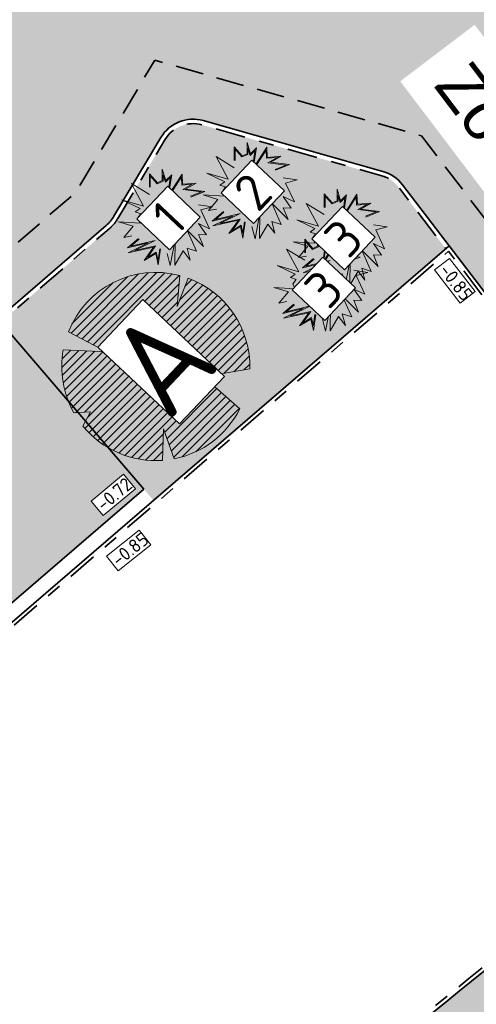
# Model space of a CAD drawing. Header units: metres. Extents: x 104013 to 108981, y 427946 to 428479.
# Tile 18 of 256: x 104451 to 104464, y 428257 to 428283. Entities that reach past the tile are written whole.
import ezdxf

# ---------------------------------------------------------------- set-up
doc = ezdxf.new("R2010")
doc.units = ezdxf.units.M
doc.linetypes.add('DASHED2', pattern=[0.375, 0.25, -0.125])
doc.linetypes.add('VH-OPSLUITBAND', pattern=[10, 4, -2, 2, -2])
for name, color, linetype, true_color in [('_ERFTOEGANGSWEG', 2, 'Continuous', 0xffff00), ('N-WE-VH-VERHARDING-AP_GROEN1', 7, 'Continuous', 0xdbffb8), ('N-WE-VH-VERHARDING-AP_PLEIN', 7, 'Continuous', 0x7f6f3f), ('N-WE-VH-VERHARDING-AP_RIJBAAN-ELEMENT', 7, 'Continuous', 0x7f4f3f), ('N-WE-VH-VERHARDING-AP_VOETPAD (TEGELS)', 7, 'Continuous', 0xdbdbdb)]:
    doc.layers.add(name, color=color, linetype=linetype, true_color=true_color)
for name, color, linetype, lineweight in [('B-WE-OG-BEBOUWING_STRAATNAAM-T35', 50, 'Continuous', 35), ("N-WE-GR-BOOM-S (Malus 'Evereste')", 211, 'Continuous', 0), ('N-WE-GR-HEESTER-S (Cotinus coggygria)', 14, 'Continuous', 0), ("N-WE-GR-HEESTER-S (Pyracantha 'Golden Charmer')", 54, 'Continuous', 0), ('N-WE-GR-HEESTER-S (Sambucus nigra)', 64, 'Continuous', 0), ('N-WE-GR-SOORTAANDUIDING-T25 (BOMEN)', 7, 'Continuous', 0), ('N-WE-GR-SOORTAANDUIDING-T25 (HEESTERS)', 7, 'Continuous', 0), ('N-WE-GW-HOOGTE_AFWERKHOOGTE-T25', 7, 'Continuous', 0), ('N-WE-VH-KANTOPSLUITING_OPSLUITBAND-G', 150, 'VH-OPSLUITBAND', 35), ('N-WE-VH-VERHARDING-G', 7, 'Continuous', 35)]:
    doc.layers.add(name, color=color, linetype=linetype, lineweight=lineweight)
doc.layers.add('N-WE-VH-VERHARDING-AP_BEBOUWING', color=41, linetype='Continuous')
doc.styles.add('NLCS-ISO-M200-T25', font='NLCS-ISO.ttf', dxfattribs={"height": 0.5})
doc.styles.add('NLCS-ISO-M500-T25', font='NLCS-ISO.ttf', dxfattribs={"height": 1.25})

# ---------------------------------------------------------------- blocks, each defined once
blk = doc.blocks.new('SGR-BOOM_08')
h = blk.add_hatch()
h.set_pattern_fill('ANSI31', color=256, scale=0.1)
h.set_pattern_definition([(45, (0, 0), (-0.2245064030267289, 0.2245064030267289), [])])
h.paths.add_polyline_path([(1.729677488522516, 4.72825667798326), (1.139276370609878, 3.206509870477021), (1.287418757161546, 4.867314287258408, 0.3794379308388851), (-4.677869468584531, 1.861647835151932), (-2.630086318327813, 0.7854955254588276), (-4.954333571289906, 0.8959767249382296, 0.1748934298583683), (-4.384991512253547, -2.473872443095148), (-3.501537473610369, -2.418451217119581), (-3.897906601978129, -3.186615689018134, 0.2439594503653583), (0.3605688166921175, -5.021771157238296), (0.4192016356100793, -3.330164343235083), (0.9916979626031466, -4.936064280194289, 0.2301548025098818), (4.494088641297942, -2.269661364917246), (2.562831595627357, -0.5501398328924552), (5.033028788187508, -0.1296790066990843, 0.3219437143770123)])
h.paths.add_polyline_path([(0.15, 0, -1), (-0.15, 0, -1)], flags=16)
at = {"ltscale": 20, "flags": 128}
for points in [[(1.287419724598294, 4.867325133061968), (1.139276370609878, 3.206509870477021), (1.729681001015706, 4.728265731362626)], [(-4.954350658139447, 0.8959775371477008), (-2.630086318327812, 0.7854955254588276), (-4.677881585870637, 1.861654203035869)], [(5.033035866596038, -0.1296778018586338), (2.562831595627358, -0.5501398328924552), (4.494110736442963, -2.269681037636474)], [(-3.897908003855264, -3.186618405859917), (-3.501537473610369, -2.418451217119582), (-4.385006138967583, -2.473873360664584)], [(0.991715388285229, -4.936113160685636), (0.4192016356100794, -3.330164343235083), (0.3605683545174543, -5.021784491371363)]]:
    blk.add_lwpolyline(points, dxfattribs=at)
blk.add_lwpolyline([(5.033028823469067, -0.129677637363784, 0.3219436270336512), (1.729677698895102, 4.72825660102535, 0.3219436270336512)], format="xyb", dxfattribs=at)
blk.add_circle((0, 0), 0.15)
at = {"ltscale": 20}
for start, end in [(75.18440999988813, 158.298953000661), (169.7490490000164, 209.4302330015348), (281.3600670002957, 333.2046490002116), (219.2666920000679, 274.1068389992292)]:
    blk.add_arc((0, 0), 5.034699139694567, start, end, dxfattribs=at)
blk = doc.blocks.new('SGR-HEESTER_06')
at = {"ltscale": 0.5, "flags": 128}
for points in [[(-0.2472573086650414, 0.5341386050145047), (-0.2472573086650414, 0.776141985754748), (-0.1044639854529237, 0.6148073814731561), (-0.1044639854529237, 0.6148073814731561), (-0.01754959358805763, 0.6520368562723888), (-0.01754959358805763, 0.856810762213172), (0.04453750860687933, 0.6520368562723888), (0.150076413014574, 0.757527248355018), (0.1314519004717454, 0.6520368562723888), (0.09420287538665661, 0.3914187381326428), (0.3363323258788, 0.7699380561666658), (0.3425404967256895, 0.5899857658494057), (0.5846699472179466, 0.6086005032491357), (0.3984140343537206, 0.5031130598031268), (0.7398796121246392, 0.4596767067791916), (0.4915419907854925, 0.3603931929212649)], [(-0.2319376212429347, 0.5341386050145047), (-0.2319376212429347, 0.7357183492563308), (-0.1086026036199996, 0.5963686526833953), (-0.002229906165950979, 0.6419330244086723), (-0.002229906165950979, 0.7534854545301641), (0.03729225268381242, 0.6231345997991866), (0.1265426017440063, 0.7123439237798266), (0.1163218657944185, 0.6544530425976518), (0.06904243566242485, 0.3236557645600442), (0.322718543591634, 0.7202258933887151), (0.3277809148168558, 0.5734861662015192), (0.5173105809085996, 0.5880570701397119), (0.3507627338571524, 0.4937314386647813), (0.6792688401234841, 0.4519436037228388), (0.4858549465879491, 0.3746181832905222)], [(-0.2472573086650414, 0.4038295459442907), (-0.5700983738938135, 0.6023965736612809), (-0.3528016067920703, 0.1990556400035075), (-0.7377243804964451, 0.3107499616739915), (-0.4148887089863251, 0.1556192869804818), (-0.5018031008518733, 0.09356819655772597), (-0.4024669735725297, 0.06254265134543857), (-0.4583459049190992, -0.01812612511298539), (-0.4148887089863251, -0.1049988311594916), (-0.7998060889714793, -0.08017721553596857), (-0.5390521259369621, -0.1608459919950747), (-0.7066835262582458, -0.3594130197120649), (-0.5638902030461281, -0.3345914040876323)], [(0.6281271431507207, 0.2238772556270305), (0.8764647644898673, 0.1866477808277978), (0.6715843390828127, 0.1308006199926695), (0.8267940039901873, -0.2042823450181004), (0.6281271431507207, -0.1112027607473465), (0.7709204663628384, -0.3159766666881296), (0.6281271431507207, -0.3097697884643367), (0.7150415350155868, -0.5207476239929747), (0.4232467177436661, -0.2291039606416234), (0.5908781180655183, -0.607620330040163), (0.4232467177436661, -0.5517761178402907), (0.4791256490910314, -0.7627510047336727), (0.3549568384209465, -0.6014164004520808), (0.2059553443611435, -0.8558305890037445), (0.2121635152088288, -0.4028493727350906), (0.1252437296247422, -0.8620345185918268), (0.06937019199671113, -0.6448527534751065)], [(-0.04859044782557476, -0.5641839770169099), (-0.09204764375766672, -0.849626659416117), (-0.1355102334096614, -0.6448527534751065), (-0.3403852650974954, -0.7689578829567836), (-0.1727592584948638, -0.5331584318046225), (-0.6259719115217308, -0.6324419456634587), (-0.2720953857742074, -0.4586965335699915), (-0.6383882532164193, -0.5455692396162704), (-0.439721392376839, -0.3780277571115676)], [(-0.0637356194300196, -0.5618782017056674), (-0.0945297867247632, -0.764145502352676), (-0.1250019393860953, -0.6205760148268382), (-0.2850105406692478, -0.7175028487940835), (-0.1372907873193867, -0.5097055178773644), (-0.5055299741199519, -0.590374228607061), (-0.1428207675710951, -0.4122921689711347), (-0.5793531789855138, -0.5158234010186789), (-0.4298450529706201, -0.3897388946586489)]]:
    blk.add_lwpolyline(points, dxfattribs=at)

msp = doc.modelspace()

# ---------------------------------------------------------------- hatches: boundary and pattern name
at = {"layer": '_ERFTOEGANGSWEG'}
h = msp.add_hatch(color=256, dxfattribs=at)
h.dxf.hatch_style = 1
edge = h.paths.add_edge_path()
edge.add_line((104436.3450633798, 428262.9079159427), (104453.8617258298, 428278.0132625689))
edge.add_line((104453.8617258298, 428278.0132625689), (104455.17456493, 428280.2020775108))
edge.add_arc((104456.0330420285, 428279.6892256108), 1.000000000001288, 74.195173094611, 149.1460192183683, ccw=False)
edge.add_line((104456.305403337, 428280.6514206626), (104461.1157569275, 428279.289790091))
edge.add_arc((104460.843395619, 428278.3275950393), 0.99999999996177, 37.437089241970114, 74.19517309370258, ccw=False)
edge.add_line((104461.6374169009, 428278.9354849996), (104463.4384685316, 428276.5829649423))
edge.add_line((104463.4384685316, 428276.5829649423), (104471.5484111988, 428265.9898189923))
edge.add_line((104471.5484111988, 428265.9898189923), (104476.2331367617, 428269.5763697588))
edge.add_line((104476.2331367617, 428269.5763697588), (104466.3853194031, 428282.4395145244))
edge.add_line((104466.3853194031, 428282.4395145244), (104465.7996617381, 428283.133351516))
edge.add_arc((104504.0079192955, 428315.3843833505), 49.99999999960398, 217.4370892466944, 220.1672227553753, ccw=False)
edge.add_line((104464.3068552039, 428284.9898853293), (104463.7598348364, 428285.704399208))
edge.add_line((104463.7598348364, 428285.704399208), (104455.0482441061, 428297.0834133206))
edge.add_line((104455.0482441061, 428297.0834133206), (104441.1043317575, 428290.7954400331))
edge.add_line((104441.1043317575, 428290.7954400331), (104418.0673779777, 428286.3374155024))
edge.add_line((104418.0673779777, 428286.3374155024), (104386.5149176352, 428260.4308904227))
edge.add_line((104386.5149176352, 428260.4308904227), (104387.8882502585, 428258.7456422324))
edge.add_line((104387.8882502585, 428258.7456422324), (104389.737738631, 428256.4760923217))
edge.add_line((104389.737738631, 428256.4760923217), (104390.5393215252, 428255.4924514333))
edge.add_line((104390.5393215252, 428255.4924514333), (104393.2996709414, 428258.4970505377))
edge.add_line((104393.2996709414, 428258.4970505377), (104419.0484094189, 428279.6383603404))
edge.add_line((104419.0484094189, 428279.6383603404), (104435.2138626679, 428263.5598075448))
edge.add_line((104435.2138626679, 428263.5598075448), (104436.3450633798, 428262.9079159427))
edge = h.paths.add_edge_path(flags=16)
edge.add_line((104435.8264012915, 428264.3609792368), (104419.1125894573, 428280.9849428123))
edge.add_line((104419.1125894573, 428280.9849428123), (104392.6107995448, 428259.225331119))
edge.add_line((104392.6107995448, 428259.225331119), (104390.9264188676, 428257.3919079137))
edge.add_line((104390.9264188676, 428257.3919079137), (104388.3186268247, 428260.5919897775))
edge.add_line((104388.3186268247, 428260.5919897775), (104418.5061260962, 428285.4037682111))
edge.add_line((104418.5061260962, 428285.4037682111), (104441.4089668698, 428289.835839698))
edge.add_line((104441.4089668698, 428289.835839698), (104454.7363396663, 428295.8457859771))
edge.add_line((104454.7363396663, 428295.8457859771), (104457.3186609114, 428292.4727774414))
edge.add_line((104457.3186609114, 428292.4727774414), (104463.5128339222, 428284.3819953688))
edge.add_arc((104504.0079192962, 428315.3843833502), 50.99999999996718, 217.4370892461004, 220.1672227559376)
edge.add_line((104465.0354965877, 428282.4883308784), (104465.6057837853, 428281.8127034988))
edge.add_line((104465.6057837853, 428281.8127034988), (104474.8314156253, 428269.7622527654))
edge.add_line((104474.8314156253, 428269.7622527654), (104471.7347050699, 428267.3915179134))
edge.add_line((104471.7347050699, 428267.3915179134), (104464.2324898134, 428277.1908549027))
edge.add_line((104464.2324898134, 428277.1908549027), (104462.0274959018, 428280.071001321))
edge.add_line((104462.0274959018, 428280.071001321), (104455.1024392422, 428282.0312249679))
edge.add_line((104455.1024392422, 428282.0312249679), (104452.244931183, 428277.2479625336))
edge.add_line((104452.244931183, 428277.2479625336), (104436.6893001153, 428263.8637054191))
edge.add_line((104436.6893001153, 428263.8637054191), (104435.8264012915, 428264.3609792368))
edge = h.paths.add_edge_path(flags=0)
edge.add_line((104437.2079769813, 428271.8848325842), (104434.888187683, 428272.3068088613))
edge.add_arc((104435.0744510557, 428273.2893087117), 0.9999999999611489, 225.1544168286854, 259.2652013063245, ccw=False)
edge.add_line((104434.3692525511, 428272.58029879), (104427.6909724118, 428279.2226785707))
edge.add_arc((104428.3961709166, 428279.9316884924), 1.000000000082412, 168.7500973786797, 225.1544168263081, ccw=False)
edge.add_line((104427.4153853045, 428280.1267771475), (104427.7212193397, 428281.6643223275))
edge.add_arc((104428.7020049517, 428281.4692336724), 0.9999999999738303, 100.95228689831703, 168.7500973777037, ccw=False)
edge.add_line((104428.5120134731, 428282.4510194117), (104449.8794907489, 428286.5859731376))
edge.add_arc((104450.0694822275, 428285.6041873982), 0.9999999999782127, -25.35181979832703, 100.95228689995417, ccw=False)
edge.add_line((104450.9731778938, 428285.1760120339), (104449.6508231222, 428282.3850848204))
edge.add_arc((104448.7471274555, 428282.8132601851), 1.000000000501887, 310.70910957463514, 334.6481801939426, ccw=False)
edge.add_line((104449.3993463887, 428282.0552295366), (104437.8601959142, 428272.126801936))
edge.add_arc((104437.2079769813, 428272.8848325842), 0.9999999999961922, 269.99999999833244, 310.7091095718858, ccw=False)
h = msp.add_hatch(color=256, dxfattribs=at)
h.dxf.hatch_style = 1
edge = h.paths.add_edge_path()
edge.add_line((104463.5128339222, 428284.3819953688), (104457.3186609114, 428292.4727774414))
edge.add_line((104457.3186609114, 428292.4727774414), (104454.7363396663, 428295.8457859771))
edge.add_line((104454.7363396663, 428295.8457859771), (104441.4089668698, 428289.835839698))
edge.add_line((104441.4089668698, 428289.835839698), (104418.5061260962, 428285.4037682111))
edge.add_line((104418.5061260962, 428285.4037682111), (104388.3186268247, 428260.5919897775))
edge.add_line((104388.3186268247, 428260.5919897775), (104390.9264188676, 428257.3919079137))
edge.add_line((104390.9264188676, 428257.3919079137), (104392.6107995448, 428259.225331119))
edge.add_line((104392.6107995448, 428259.225331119), (104419.1125894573, 428280.9849428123))
edge.add_line((104419.1125894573, 428280.9849428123), (104435.8264012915, 428264.3609792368))
edge.add_line((104435.8264012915, 428264.3609792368), (104436.6893001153, 428263.8637054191))
edge.add_line((104436.6893001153, 428263.8637054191), (104452.244931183, 428277.2479625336))
edge.add_line((104452.244931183, 428277.2479625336), (104455.1024392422, 428282.0312249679))
edge.add_line((104455.1024392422, 428282.0312249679), (104462.0274959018, 428280.071001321))
edge.add_line((104462.0274959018, 428280.071001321), (104464.2324898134, 428277.1908549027))
edge.add_line((104464.2324898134, 428277.1908549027), (104471.7347050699, 428267.3915179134))
edge.add_line((104471.7347050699, 428267.3915179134), (104474.8314156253, 428269.7622527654))
edge.add_line((104474.8314156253, 428269.7622527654), (104465.6057837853, 428281.8127034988))
edge.add_line((104465.6057837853, 428281.8127034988), (104465.0354965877, 428282.4883308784))
edge.add_arc((104504.0079192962, 428315.3843833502), 50.9999999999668, 217.4370892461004, 220.1672227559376, ccw=False)
edge = h.paths.add_edge_path(flags=16)
edge.add_line((104428.5120134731, 428282.4510194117), (104449.8794907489, 428286.5859731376))
edge.add_arc((104450.0694822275, 428285.6041873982), 0.9999999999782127, -25.35181979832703, 100.95228689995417, ccw=False)
edge.add_line((104450.9731778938, 428285.1760120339), (104449.6508231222, 428282.3850848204))
edge.add_arc((104448.7471274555, 428282.8132601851), 1.000000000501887, 310.70910957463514, 334.6481801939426, ccw=False)
edge.add_line((104449.3993463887, 428282.0552295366), (104437.8601959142, 428272.126801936))
edge.add_arc((104437.2079769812, 428272.8848325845), 1.000000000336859, 270.0000000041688, 310.7091095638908, ccw=False)
edge.add_line((104437.2079769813, 428271.8848325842), (104434.888187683, 428272.3068088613))
edge.add_arc((104435.0744510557, 428273.2893087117), 0.9999999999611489, 225.1544168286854, 259.2652013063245, ccw=False)
edge.add_line((104434.3692525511, 428272.58029879), (104427.6909724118, 428279.2226785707))
edge.add_arc((104428.3961709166, 428279.9316884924), 1.000000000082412, 168.7500973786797, 225.1544168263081, ccw=False)
edge.add_line((104427.4153853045, 428280.1267771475), (104427.7212193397, 428281.6643223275))
edge.add_arc((104428.7020049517, 428281.4692336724), 0.9999999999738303, 100.95228689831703, 168.7500973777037, ccw=False)
at = {"layer": 'N-WE-VH-VERHARDING-AP_BEBOUWING'}
h = msp.add_hatch(color=256, dxfattribs=at)
h.dxf.hatch_style = 1
h.paths.add_polyline_path([(104454.7128699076, 428270.7965563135), (104450.7995563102, 428275.3447402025), (104436.7759893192, 428263.2786899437), (104440.6893029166, 428258.7305060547)])
h.paths.add_polyline_path([(104521.4098232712, 428246.2541058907), (104519.5259065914, 428251.9511540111), (104499.1053883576, 428245.2241610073), (104500.9891623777, 428239.5275442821)])
h.paths.add_polyline_path([(104593.6984605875, 428246.9851351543), (104593.8092281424, 428246.8503573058), (104597.5932500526, 428242.417510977), (104611.6686282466, 428254.42307975), (104607.7755997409, 428258.9886387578)])
at = {"layer": 'N-WE-VH-VERHARDING-AP_GROEN1'}
h = msp.add_hatch(color=256, dxfattribs=at)
h.dxf.hatch_style = 1
edge = h.paths.add_edge_path()
edge.add_line((104462.7957896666, 428277.2250230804), (104461.5421343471, 428278.8625382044))
edge.add_arc((104460.8436748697, 428278.328006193), 0.8795283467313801, 37.42688049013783, 74.20538185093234)
edge.add_line((104461.0830735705, 428279.1743266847), (104456.2727199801, 428280.5359572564))
edge.add_arc((104456.0330420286, 428279.6892256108), 0.8800000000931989, 74.19517309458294, 149.146019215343)
edge.add_line((104455.2775821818, 428280.1405352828), (104454.0172323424, 428278.0308005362))
edge.add_arc((104453.0557379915, 428278.605194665), 1.120000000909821, 310.709109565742, 329.1460191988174, ccw=False)
edge.add_line((104453.7862231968, 428277.7562003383), (104450.8778225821, 428275.2537765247))
edge.add_line((104450.8778225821, 428275.2537765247), (104454.9737574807, 428270.4933440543))
edge.add_line((104454.9737574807, 428270.4933440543), (104462.7957896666, 428277.2250230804))
at = {"layer": 'N-WE-VH-VERHARDING-AP_PLEIN'}
h = msp.add_hatch(color=256, dxfattribs=at)
h.dxf.hatch_style = 1
edge = h.paths.add_edge_path(flags=16)
edge.add_line((104428.5120134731, 428282.4510194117), (104449.8794907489, 428286.5859731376))
edge.add_arc((104450.0694822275, 428285.6041873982), 0.9999999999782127, -25.35181979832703, 100.95228689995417, ccw=False)
edge.add_line((104450.9731778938, 428285.1760120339), (104449.6508231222, 428282.3850848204))
edge.add_arc((104448.7471274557, 428282.813260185), 1.000000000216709, 310.7091095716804, 334.64818019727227, ccw=False)
edge.add_line((104449.3993463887, 428282.0552295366), (104437.8601959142, 428272.126801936))
edge.add_arc((104437.2079769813, 428272.8848325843), 1.000000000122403, 259.265201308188, 310.7091095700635, ccw=False)
edge.add_line((104437.0217136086, 428271.9023327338), (104434.888187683, 428272.3068088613))
edge.add_arc((104435.0744510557, 428273.2893087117), 0.9999999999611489, 225.1544168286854, 259.2652013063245, ccw=False)
edge.add_line((104434.3692525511, 428272.58029879), (104427.6909724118, 428279.2226785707))
edge.add_arc((104428.3961709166, 428279.9316884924), 1.000000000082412, 168.7500973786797, 225.1544168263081, ccw=False)
edge.add_line((104427.4153853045, 428280.1267771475), (104427.7212193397, 428281.6643223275))
edge.add_arc((104428.7020049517, 428281.4692336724), 0.9999999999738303, 100.95228689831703, 168.7500973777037, ccw=False)
edge = h.paths.add_edge_path()
edge.add_line((104418.7300129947, 428285.2433835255), (104419.3015432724, 428281.0790882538))
edge.add_line((104419.3015432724, 428281.0790882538), (104435.9489090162, 428264.5212135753))
edge.add_line((104435.9489090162, 428264.5212135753), (104436.2072131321, 428264.3723573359))
edge.add_line((104436.2072131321, 428264.3723573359), (104452.8840425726, 428278.7077650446))
edge.add_line((104452.8840425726, 428278.7077650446), (104455.0093789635, 428282.2654249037))
edge.add_line((104455.0093789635, 428282.2654249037), (104462.1459059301, 428280.2453419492))
edge.add_line((104462.1459059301, 428280.2453419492), (104464.3912940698, 428277.3124328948))
edge.add_line((104464.3912940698, 428277.3124328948), (104471.7719327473, 428267.671898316))
edge.add_line((104471.7719327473, 428267.671898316), (104474.5510319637, 428269.7994808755))
edge.add_line((104474.5510319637, 428269.7994808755), (104465.4529507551, 428281.6836993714))
edge.add_line((104465.4529507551, 428281.6836993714), (104464.8826635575, 428282.359326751))
edge.add_arc((104504.007919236, 428315.3843833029), 51.19999992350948, 217.4370892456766, 220.1672227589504, ccw=False)
edge.add_line((104463.3540296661, 428284.2604173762), (104457.1598566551, 428292.3511994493))
edge.add_line((104457.1598566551, 428292.3511994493), (104454.6739587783, 428295.5982605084))
edge.add_line((104454.6739587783, 428295.5982605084), (104441.4698938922, 428289.6439196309))
edge.add_line((104441.4698938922, 428289.6439196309), (104418.7300129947, 428285.2433835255))
at = {"layer": 'N-WE-VH-VERHARDING-AP_RIJBAAN-ELEMENT'}
h = msp.add_hatch(color=256, dxfattribs=at)
h.dxf.hatch_style = 1
edge = h.paths.add_edge_path(flags=16)
edge.add_line((104435.9489090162, 428264.5212135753), (104419.3015432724, 428281.0790882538))
edge.add_line((104419.3015432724, 428281.0790882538), (104392.6107995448, 428259.225331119))
edge.add_line((104392.6107995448, 428259.225331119), (104390.9264188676, 428257.3919079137))
edge.add_line((104390.9264188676, 428257.3919079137), (104388.3059468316, 428260.6075496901))
edge.add_line((104388.3059468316, 428260.6075496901), (104418.7300129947, 428285.2433835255))
edge.add_line((104418.7300129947, 428285.2433835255), (104441.4698938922, 428289.6439196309))
edge.add_line((104441.4698938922, 428289.6439196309), (104454.6739587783, 428295.5982605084))
edge.add_line((104454.6739587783, 428295.5982605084), (104457.1598566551, 428292.3511994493))
edge.add_line((104457.1598566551, 428292.3511994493), (104463.3540296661, 428284.2604173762))
edge.add_arc((104504.007919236, 428315.3843833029), 51.19999992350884, 217.4370892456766, 220.1672227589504)
edge.add_line((104464.8826635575, 428282.359326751), (104465.4529507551, 428281.6836993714))
edge.add_line((104465.4529507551, 428281.6836993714), (104474.5510319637, 428269.7994808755))
edge.add_line((104474.5510319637, 428269.7994808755), (104471.7719327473, 428267.671898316))
edge.add_line((104471.7719327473, 428267.671898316), (104464.3912940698, 428277.3124328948))
edge.add_line((104464.3912940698, 428277.3124328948), (104462.1459059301, 428280.2453419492))
edge.add_line((104462.1459059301, 428280.2453419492), (104455.0093789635, 428282.2654249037))
edge.add_line((104455.0093789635, 428282.2654249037), (104452.8840425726, 428278.7077650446))
edge.add_line((104452.8840425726, 428278.7077650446), (104436.2072131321, 428264.3723573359))
edge.add_line((104436.2072131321, 428264.3723573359), (104435.9489090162, 428264.5212135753))
edge = h.paths.add_edge_path(flags=0)
edge.add_line((104437.64991177, 428271.7832382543), (104434.888187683, 428272.3068088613))
edge.add_arc((104435.0744510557, 428273.2893087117), 0.9999999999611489, 225.1544168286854, 259.2652013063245, ccw=False)
edge.add_line((104434.3692525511, 428272.58029879), (104427.6909724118, 428279.2226785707))
edge.add_arc((104428.3961709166, 428279.9316884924), 1.000000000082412, 168.7500973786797, 225.1544168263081, ccw=False)
edge.add_line((104427.4153853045, 428280.1267771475), (104427.7212193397, 428281.6643223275))
edge.add_arc((104428.7020049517, 428281.4692336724), 0.9999999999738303, 100.95228689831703, 168.7500973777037, ccw=False)
edge.add_line((104428.5120134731, 428282.4510194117), (104449.8794907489, 428286.5859731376))
edge.add_arc((104450.0694822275, 428285.6041873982), 0.9999999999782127, -25.35181979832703, 100.95228689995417, ccw=False)
edge.add_line((104450.9731778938, 428285.1760120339), (104449.1232080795, 428281.2715143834))
edge.add_arc((104448.2195124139, 428281.6996897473), 0.9999999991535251, 310.7091095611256, 334.6481802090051, ccw=False)
edge.add_line((104448.8717313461, 428280.9416590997), (104438.4883940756, 428272.0077074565))
edge.add_arc((104437.8361751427, 428272.7657381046), 1.000000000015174, 259.2652013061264, 310.7091095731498, ccw=False)
edge = h.paths.add_edge_path()
edge.add_arc((104453.0557379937, 428278.6051946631), 0.9999999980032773, 310.7091095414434, 329.1460192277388)
edge.add_line((104453.9142150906, 428278.0923427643), (104455.17456493, 428280.2020775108))
edge.add_arc((104456.0330420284, 428279.689225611), 0.9999999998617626, 74.19517308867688, 149.1460192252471, ccw=False)
edge.add_line((104456.305403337, 428280.6514206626), (104461.1157569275, 428279.289790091))
edge.add_arc((104460.8433956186, 428278.3275950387), 1.000000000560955, 37.437089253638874, 74.1951730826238, ccw=False)
edge.add_line((104461.6374169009, 428278.9354849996), (104463.4384685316, 428276.5829649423))
edge.add_line((104463.4384685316, 428276.5829649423), (104471.5484111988, 428265.9898189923))
edge.add_line((104471.5484111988, 428265.9898189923), (104476.2331367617, 428269.5763697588))
edge.add_line((104476.2331367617, 428269.5763697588), (104466.3853194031, 428282.4395145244))
edge.add_line((104466.3853194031, 428282.4395145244), (104465.7996617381, 428283.133351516))
edge.add_arc((104504.007919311, 428315.384383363), 50.00000001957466, 217.4370892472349, 220.1672227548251, ccw=False)
edge.add_line((104464.3068552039, 428284.9898853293), (104463.7598348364, 428285.704399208))
edge.add_line((104463.7598348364, 428285.704399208), (104455.0482441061, 428297.0834133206))
edge.add_line((104455.0482441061, 428297.0834133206), (104441.1043317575, 428290.7954400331))
edge.add_line((104441.1043317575, 428290.7954400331), (104418.0673779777, 428286.3374155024))
edge.add_line((104418.0673779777, 428286.3374155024), (104386.5149176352, 428260.4308904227))
edge.add_line((104386.5149176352, 428260.4308904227), (104389.9588870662, 428256.2047159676))
edge.add_line((104389.9588870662, 428256.2047159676), (104390.5393215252, 428255.4924514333))
edge.add_line((104390.5393215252, 428255.4924514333), (104393.2996709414, 428258.4970505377))
edge.add_line((104393.2996709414, 428258.4970505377), (104419.0484094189, 428279.6383603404))
edge.add_line((104419.0484094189, 428279.6383603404), (104435.2138626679, 428263.5598075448))
edge.add_line((104435.2138626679, 428263.5598075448), (104436.3450633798, 428262.9079159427))
edge.add_line((104436.3450633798, 428262.9079159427), (104453.7079569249, 428277.8471640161))
at = {"layer": 'N-WE-VH-VERHARDING-AP_VOETPAD (TEGELS)'}
h = msp.add_hatch(color=256, dxfattribs=at)
h.dxf.hatch_style = 1
edge = h.paths.add_edge_path()
edge.add_line((104466.7379963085, 428257.9223759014), (104468.8144336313, 428259.5464220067))
edge.add_line((104468.8144336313, 428259.5464220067), (104467.711997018, 428260.9693181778))
edge.add_line((104467.711997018, 428260.9693181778), (104465.6225864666, 428259.3351253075))
edge.add_arc((104645.2655382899, 428031.8039847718), 289.9000000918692, 128.2921959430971, 129.1558625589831)
edge.add_line((104462.2133603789, 428256.6014718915), (104456.2495443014, 428251.7451474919))
edge.add_arc((104736.5418266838, 427907.531811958), 443.8992947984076, 129.1558625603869, 130.164092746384)
edge.add_line((104450.2361521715, 428246.7598247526), (104451.3971141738, 428245.3842640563))
edge.add_arc((104736.5418543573, 427907.5317788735), 442.099337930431, 129.1556388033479, 130.1640927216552, ccw=False)
edge.add_line((104457.3874614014, 428250.3504619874), (104463.3499382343, 428255.2056958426))
edge.add_arc((104645.2655382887, 428031.8039847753), 288.100000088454, 128.2921959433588, 129.1558625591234, ccw=False)

# ---------------------------------------------------------------- linework, layer by layer
at = {"layer": 'N-WE-VH-KANTOPSLUITING_OPSLUITBAND-G', "ltscale": 0.2, "flags": 128}
msp.add_lwpolyline([(104454.0172323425, 428278.0308005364), (104455.2775821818, 428280.1405352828, -0.339215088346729), (104456.27271998, 428280.5359572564), (104461.0830735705, 428279.1743266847, -0.1617769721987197), (104461.5421343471, 428278.8625382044), (104462.7957896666, 428277.2250230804)], format="xyb", dxfattribs=at)
msp.add_lwpolyline([(104440.636397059, 428258.0253812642), (104462.8725583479, 428277.1576490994), (104472.4304924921, 428264.6731476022, 0.01122786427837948), (104462.1502171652, 428256.6790150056), (104456.1864010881, 428251.8226906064, 0.00439926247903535), (104450.1716542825, 428246.8362447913, 0.0118701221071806), (104434.3908273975, 428232.8626395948, 0.001594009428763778), (104433.2822151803, 428231.826413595, 0.02232039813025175), (104418.4773832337, 428216.5985378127, -0.00471946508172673), (104403.4368163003, 428229.865421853, -0.004276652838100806), (104383.7486513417, 428247.9530976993), (104393.368558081, 428258.4242224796), (104419.0419914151, 428279.5037020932), (104435.1526088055, 428263.4796903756), (104436.7212273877, 428262.5757223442)], format="xyb", close=True, dxfattribs=at)
at = {"layer": 'N-WE-VH-VERHARDING-G', "linetype": 'DASHED2', "ltscale": 3, "flags": 128}
msp.add_lwpolyline([(104418.7300129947, 428285.2433835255), (104441.4698938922, 428289.6439196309), (104454.6739587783, 428295.5982605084), (104457.1598566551, 428292.3511994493), (104463.3540296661, 428284.2604173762, 0.01191301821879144), (104464.8826635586, 428282.3593267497), (104465.4498766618, 428281.6873412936), (104474.5510319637, 428269.7994808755), (104471.7719327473, 428267.671898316), (104464.3912940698, 428277.3124328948), (104462.1459059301, 428280.2453419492), (104455.0093789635, 428282.2654249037), (104452.9006892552, 428278.7356303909), (104436.2072131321, 428264.3723573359), (104435.9489090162, 428264.5212135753), (104419.3015432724, 428281.0790882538)], format="xyb", close=True, dxfattribs=at)
at = {"layer": 'N-WE-VH-VERHARDING-G', "flags": 128}
msp.add_lwpolyline([(104463.4384685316, 428276.5829649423), (104461.6374169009, 428278.9354849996, 0.1617769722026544), (104461.1157569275, 428279.289790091), (104456.305403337, 428280.6514206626, 0.3392150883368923), (104455.17456493, 428280.2020775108), (104453.9142150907, 428278.0923427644)], format="xyb", dxfattribs=at)
at = {"layer": 'N-WE-VH-VERHARDING-G', "ltscale": 0.2, "flags": 128}
msp.add_lwpolyline([(104440.6469782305, 428258.1664062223), (104462.8875969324, 428277.3025092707), (104472.5716076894, 428264.6533274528, 0.01131540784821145), (104462.2133603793, 428256.6014718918), (104456.2495443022, 428251.7451474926, 0.00439926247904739), (104450.2361521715, 428246.7598247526, 0.0118701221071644), (104434.4588795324, 428232.7893667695, 0.001594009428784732), (104433.3507331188, 428231.7535761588, 0.0224241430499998), (104418.486578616, 428216.4583374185, -0.004742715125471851), (104403.3698776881, 428229.7911303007, -0.004292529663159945), (104383.6079350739, 428247.9477408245), (104393.2996709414, 428258.4970505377), (104419.0484094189, 428279.6383603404), (104435.2138626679, 428263.5598075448), (104436.7859189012, 428262.6538584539)], format="xyb", close=True, dxfattribs=at)
msp.add_lwpolyline([(104468.8144336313, 428259.5464220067, 0.006056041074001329), (104463.3499382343, 428255.2056958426), (104457.3861221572, 428250.3493714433, 0.004399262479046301), (104451.3971141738, 428245.3842640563)], format="xyb", dxfattribs=at)

# ---------------------------------------------------------------- block references
at = {"layer": "N-WE-GR-BOOM-S (Malus 'Evereste')", "color": 7, "lineweight": 13, "ltscale": 3.2, "xscale": 0.5, "yscale": 0.5, "zscale": 0.5}
msp.add_blockref('SGR-BOOM_08', (104455.0355231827, 428274.073092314), dxfattribs=at)
at = {"layer": 'N-WE-GR-HEESTER-S (Cotinus coggygria)', "xscale": 1.5, "yscale": 1.5, "zscale": 1.5}
msp.add_blockref('SGR-HEESTER_06', (104455.2370571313, 428278.0664921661), dxfattribs=at)
at = {"layer": "N-WE-GR-HEESTER-S (Pyracantha 'Golden Charmer')", "xscale": 1.5, "yscale": 1.5, "zscale": 1.5}
for p in [(104459.9167417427, 428277.5294255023), (104459.3924077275, 428276.3111999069)]:
    msp.add_blockref('SGR-HEESTER_06', p, dxfattribs=at)
at = {"layer": 'N-WE-GR-HEESTER-S (Sambucus nigra)', "xscale": 1.5, "yscale": 1.5, "zscale": 1.5}
msp.add_blockref('SGR-HEESTER_06', (104457.5044576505, 428278.7831058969), dxfattribs=at)

# ---------------------------------------------------------------- next in the draw order: texts
at = {"layer": 'N-WE-GR-SOORTAANDUIDING-T25 (BOMEN)', "insert": (104455.180493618, 428274.2005309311), "char_height": 2.5, "attachment_point": 5, "rotation": 46.7104304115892, "style": 'NLCS-ISO-M500-T25', "bg_fill": 19, "box_fill_scale": 1.1, "bg_fill_color": 256, "bg_fill_transparency": 0}
msp.add_mtext_dynamic_manual_height_columns('A', width=1.25, gutter_width=6.25, heights=[0], dxfattribs=at)
at = {"layer": 'N-WE-GR-SOORTAANDUIDING-T25 (HEESTERS)', "char_height": 1, "attachment_point": 5, "rotation": 46.71, "style": 'NLCS-ISO-M500-T25', "bg_fill": 19, "box_fill_scale": 1.1, "bg_fill_color": 256, "bg_fill_transparency": 0}
for s, insert in [('2', (104457.6301362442, 428278.7479625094)), ('1', (104455.3799060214, 428278.0451928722)), ('3', (104460.0625239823, 428277.5094221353))]:
    msp.add_mtext_dynamic_manual_height_columns(s, width=1, gutter_width=6.25, heights=[0], dxfattribs=dict(at, insert=insert))
at = {"layer": 'N-WE-GW-HOOGTE_AFWERKHOOGTE-T25', "attachment_point": 1, "style": 'NLCS-ISO-M200-T25', "bg_fill": 19, "box_fill_scale": 1.2, "bg_fill_color": 256, "bg_fill_transparency": 0}
for s, insert, char_height, width, rotation in [('-0.85', (104462.8822785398, 428276.8646092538), 0.3599999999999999, 0.9778270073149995, 307.9169297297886), ('-0.72', (104453.4067835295, 428270.4629551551), 0.3599999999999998, 0.9778270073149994, 39.79849031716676), ('-0.85', (104453.8134177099, 428268.9880632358), 0.3599999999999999, 0.9778270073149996, 38.6352310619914)]:
    msp.add_mtext(s, dxfattribs=dict(at, insert=insert, char_height=char_height, width=width, rotation=rotation))

# ---------------------------------------------------------------- next in the draw order: linework, layer by layer
at = {"layer": 'N-WE-VH-KANTOPSLUITING_OPSLUITBAND-G', "ltscale": 0.2, "flags": 128}
msp.add_lwpolyline([(104454.0172323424, 428278.0308005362, -0.08062018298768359), (104453.7862231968, 428277.7562003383), (104450.8778225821, 428275.2537765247)], format="xyb", dxfattribs=at)
at = {"layer": 'N-WE-VH-VERHARDING-G', "flags": 128}
msp.add_lwpolyline([(104453.9142150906, 428278.0923427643, -0.08062018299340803), (104453.7079569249, 428277.8471640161), (104450.4205409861, 428275.018630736)], format="xyb", dxfattribs=at)
at = {"layer": 'N-WE-VH-VERHARDING-G'}
msp.add_lwpolyline([(104454.7128699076, 428270.7965563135), (104450.7995563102, 428275.3447402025), (104436.7759893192, 428263.2786899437), (104440.6893029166, 428258.7305060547), (104454.7128699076, 428270.7965563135)], close=True, dxfattribs=at)

# ---------------------------------------------------------------- next in the draw order: texts
at = {"layer": 'B-WE-OG-BEBOUWING_STRAATNAAM-T35', "insert": (104463.4506420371, 428282.3376622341), "char_height": 1.25, "width": 13.40282886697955, "attachment_point": 1, "rotation": 307.1905047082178, "style": 'NLCS-ISO-M500-T25', "bg_fill": 2}
msp.add_mtext('{\\fArial|b0|i0|c0|p34;Zoutewelle peer}', dxfattribs=at)
at = {"layer": 'N-WE-GR-SOORTAANDUIDING-T25 (HEESTERS)', "insert": (104459.5324381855, 428276.1495057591), "char_height": 1, "attachment_point": 5, "rotation": 46.71, "style": 'NLCS-ISO-M500-T25', "bg_fill": 19, "box_fill_scale": 1.1, "bg_fill_color": 256, "bg_fill_transparency": 0}
msp.add_mtext_dynamic_manual_height_columns('3', width=1, gutter_width=6.25, heights=[0], dxfattribs=at)

doc.saveas('drawing.dxf')
